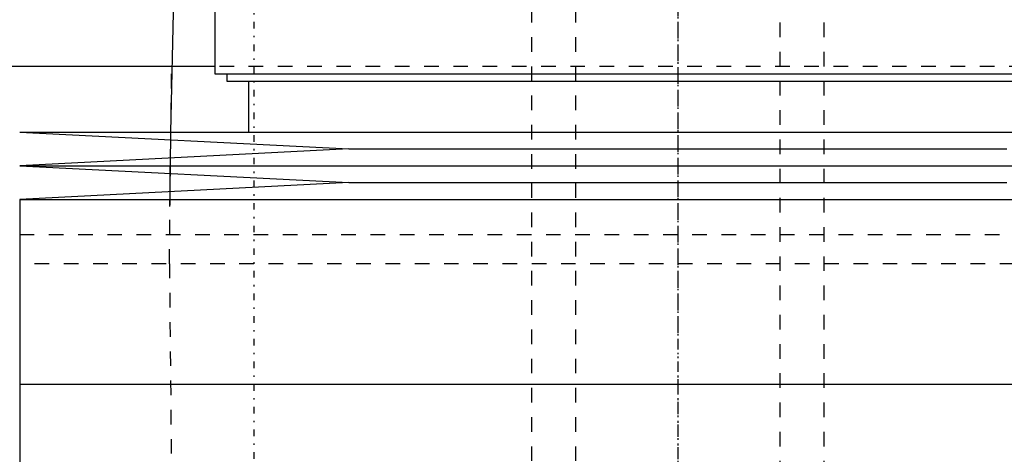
# Model space of a CAD drawing. Extents: x -90 to 90, y -1 to 818.
# Tile 5 of 11: x -45 to 22, y 331 to 361. Entities that reach past the tile are written whole.
import ezdxf

# ---------------------------------------------------------------- set-up
doc = ezdxf.new("R2010")
doc.units = 0
doc.linetypes.add('CENTER', pattern=[1.5, 0.45, -0.5, 0.05, -0.5])
doc.linetypes.add('DASHED', pattern=[2, 1, -1])
for name, color, linetype in [('AM_0', 7, 'CONTINUOUS'), ('AM_3', 7, 'DASHED'), ('AM_7', 7, 'CENTER')]:
    doc.layers.add(name, color=color, linetype=linetype)

msp = doc.modelspace()

# ---------------------------------------------------------------- linework, layer by layer
at = {"layer": 'AM_0', "color": 7, "linetype": 'CONTINUOUS'}
for p, q in [((-34.315, 370.35), (-34.692, 353.502)), ((-31.65, 366.5), (-31.65, 357.5)), ((-31.65, 358), (-60.75, 358)), ((-31.65, 357.5), (31.65, 357.5)), ((-30.85, 357.5), (-30.85, 357)), ((-30.85, 357), (30.85, 357)), ((-29.35, 357), (-29.35, 353.5)), ((-45, 353.5), (-22.5, 352.35)), ((-45, 353.5), (45, 353.5)), ((-34.7, 352.975), (-34.717, 351.727)), ((-22.5, 352.35), (-45, 351.2)), ((-22.5, 352.35), (22.5, 352.35)), ((-45, 351.2), (-22.5, 350.05)), ((-45, 351.2), (45, 351.2)), ((-34.729, 350.677), (-34.743, 349.424)), ((-22.5, 350.05), (-45, 348.9)), ((-22.5, 350.05), (22.5, 350.05)), ((-45, 348.9), (-45, 336.25)), ((-45, 348.9), (45, 348.9)), ((-45, 336.25), (0, 336.25)), ((-45, 336.25), (-45, 323.6)), ((-45, 336.25), (45, 336.25))]:
    msp.add_line(p, q, dxfattribs=at)
at = {"layer": 'AM_3', "color": 6, "linetype": 'DASHED'}
for p, q in [((-7, 792), (-7, 266)), ((7, 266), (7, 792)), ((-10, 780), (-10, 306)), ((10, 306), (10, 780)), ((-34.766, 344.5), (-34.612, 358)), ((31.65, 358), (-31.65, 358)), ((-34.692, 353.502), (-34.7, 352.975)), ((-34.717, 351.727), (-34.729, 350.677)), ((-34.743, 349.424), (-34.766, 346.5)), ((-45.012, 346.5), (45.012, 346.5)), ((45.012, 344.5), (-45.012, 344.5)), ((-34.766, 344.5), (-34.603, 327.747))]:
    msp.add_line(p, q, dxfattribs=at)
at = {"layer": 'AM_7', "color": 4, "linetype": 'CENTER'}
for p, q in [((0, 818.3), (0, 239.7)), ((0, 619.2), (0, 339.31)), ((-29, 390.5), (-29, 302.5)), ((0, 368.538), (0, 334.712)), ((0, 337.762), (0, 304.488)), ((0, 336.6), (0, -0.65))]:
    msp.add_line(p, q, dxfattribs=at)

doc.saveas('drawing.dxf')
